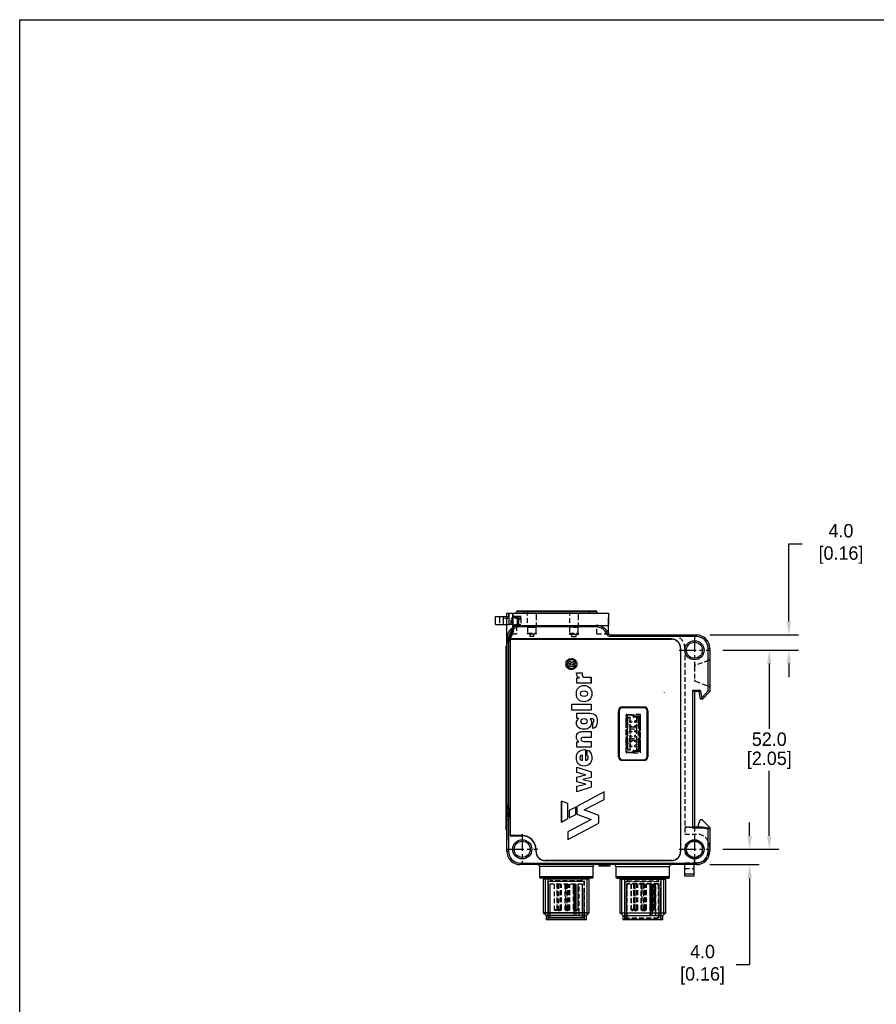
# Model space of a CAD drawing. Header units: inches. Extents: x 0 to 559, y 0 to 432.
# Tile 2 of 5: x 0 to 224, y 175 to 432. Entities that reach past the tile are written whole.
import ezdxf
from ezdxf.lldxf.tags import DXFTag

# ---------------------------------------------------------------- set-up
doc = ezdxf.new("R2010")
doc.units = ezdxf.units.IN
doc.header["$LTSCALE"] = 10
doc.header["$MEASUREMENT"] = 0
doc.linetypes.add('CENTER', pattern=[0.4, 0.25, -0.05, 0.05, -0.05])
doc.linetypes.add('HIDDEN2', pattern=[0.1875, 0.125, -0.0625])
doc.layers.add('CENTER', color=40, linetype='CENTER')
doc.layers.add('DIMENSIONS', color=140, linetype='Continuous')
tags = doc.linetypes.add('DOT2', pattern=[0.125, 0, -0.125]).pattern_tags.tags
tags[6:7] = [DXFTag(74, 4), DXFTag(75, 0), DXFTag(340, '0'), DXFTag(46, 0.0), DXFTag(50, 0.0), DXFTag(44, 0.0), DXFTag(45, 0.0)]
tags[4:5] = [DXFTag(74, 4), DXFTag(75, 0), DXFTag(340, '0'), DXFTag(46, 0.0), DXFTag(50, 0.0), DXFTag(44, 0.0), DXFTag(45, 0.0)]
doc.dimstyles.get("Standard").update_dxf_attribs({"dimtxt": 3.5, "dimasz": 3.5, "dimexe": 2.5, "dimexo": 3.5, "dimgap": 1, "dimtad": 0, "dimtih": 1, "dimtoh": 1, "dimdec": 1, "dimzin": 0, "dimdsep": 46, "dimtxsty": 'Standard', "dimcen": 0, "dimadec": 0, "dimazin": 0, "dimtfac": 1, "dimtdec": 1, "dimtofl": 0, "dimtmove": 0, "dimatfit": 3, "dimfxl": 1, "dimtolj": 1, "dimtzin": 0, "dimarcsym": 0})

# ---------------------------------------------------------------- blocks, each defined once
blk = doc.blocks.new('*D38')
at = {"layer": 'DEFPOINTS', "color": 0, "transparency": 16777216}
for p in [(180.1, 267.08), (180.1, 215.08), (195.71, 215.08)]:
    blk.add_point(p, dxfattribs=at)
at = {"layer": 'DIMENSIONS', "color": 0, "lineweight": -2, "transparency": 16777216}
for p, q in [((183.6, 267.08), (198.21, 267.08)), ((195.71, 263.58), (195.71, 246.58)), ((195.71, 218.58), (195.71, 235.58)), ((183.6, 215.08), (198.21, 215.08))]:
    blk.add_line(p, q, dxfattribs=at)
at = {"layer": 'DIMENSIONS', "color": 0, "transparency": 16777216}
for points in [[(195.12, 263.58), (196.29, 263.58), (195.71, 267.08)], [(195.12, 218.58), (196.29, 218.58), (195.71, 215.08)]]:
    blk.add_solid(points, dxfattribs=at)
at = {"layer": 'DIMENSIONS', "color": 0, "transparency": 16777216, "char_height": 3.5, "attachment_point": 5}
for s, insert in [('\\A1;52.0', (195.71, 243.83)), ('\\A1;[2.05]', (195.71, 238.33))]:
    blk.add_mtext(s, dxfattribs=dict(at, insert=insert))
blk = doc.blocks.new('*D39')
at = {"layer": 'DEFPOINTS', "color": 0, "transparency": 16777216}
for p in [(180.1, 215.08), (176.65, 211.08), (190.58, 211.08)]:
    blk.add_point(p, dxfattribs=at)
at = {"layer": 'DIMENSIONS', "color": 0, "lineweight": -2, "transparency": 16777216}
for p, q in [((190.58, 218.58), (190.58, 222.08)), ((183.6, 215.08), (193.08, 215.08)), ((180.15, 211.08), (193.08, 211.08)), ((190.58, 207.58), (190.58, 184.93)), ((190.58, 184.93), (187.08, 184.93))]:
    blk.add_line(p, q, dxfattribs=at)
at = {"layer": 'DIMENSIONS', "color": 0, "transparency": 16777216}
for points in [[(190, 218.58), (191.17, 218.58), (190.58, 215.08)], [(190, 207.58), (191.17, 207.58), (190.58, 211.08)]]:
    blk.add_solid(points, dxfattribs=at)
at = {"layer": 'DIMENSIONS', "color": 0, "transparency": 16777216, "insert": (177.62, 184.93), "char_height": 3.5, "attachment_point": 5}
blk.add_mtext('\\A1; 4.0\\P [0.16]', dxfattribs=at)
blk = doc.blocks.new('*D40')
at = {"layer": 'DEFPOINTS', "color": 0, "transparency": 16777216}
for p in [(176.65, 271.08), (200.83, 271.08), (180.1, 267.08)]:
    blk.add_point(p, dxfattribs=at)
at = {"layer": 'DIMENSIONS', "color": 0, "lineweight": -2, "transparency": 16777216}
for p, q in [((200.83, 274.58), (200.83, 294.86)), ((200.83, 294.86), (204.33, 294.86)), ((180.15, 271.08), (203.33, 271.08)), ((183.6, 267.08), (203.33, 267.08)), ((200.83, 263.58), (200.83, 260.08))]:
    blk.add_line(p, q, dxfattribs=at)
at = {"layer": 'DIMENSIONS', "color": 0, "transparency": 16777216}
for points in [[(200.25, 274.58), (201.42, 274.58), (200.83, 271.08)], [(200.25, 263.58), (201.42, 263.58), (200.83, 267.08)]]:
    blk.add_solid(points, dxfattribs=at)
at = {"layer": 'DIMENSIONS', "color": 0, "transparency": 16777216, "insert": (213.79, 294.86), "char_height": 3.5, "attachment_point": 5}
blk.add_mtext('\\A1; 4.0\\P [0.16]', dxfattribs=at)

msp = doc.modelspace()

# ---------------------------------------------------------------- linework, layer by layer
at = {"color": 7, "linetype": 'Continuous'}
for p, q in [((124.15, 274.33), (124.15, 275.88)), ((124.15, 275.88), (127.75, 275.88)), ((125.25, 275.88), (125.25, 275.38)), ((126.15, 275.88), (126.15, 273.78)), ((127.15, 276.78), (127.66, 276.78)), ((127.15, 273.78), (127.15, 276.78)), ((127.66, 276.78), (128.65, 276.78)), ((127.66, 275.98), (127.75, 275.98)), ((127.75, 273.78), (127.75, 276.68)), ((128.65, 272.95), (128.65, 276.78)), ((128.65, 276.78), (128.66, 276.78)), ((128.66, 276.68), (128.65, 276.68)), ((128.66, 276.78), (128.66, 273.58)), ((128.66, 276.78), (153.66, 276.78)), ((131.66, 277.08), (129.66, 277.08)), ((129.96, 277.38), (131.66, 277.38)), ((131.66, 277.38), (131.66, 277.08)), ((131.66, 277.38), (148.66, 277.38)), ((131.66, 276.78), (131.66, 277.08)), ((148.66, 277.08), (131.66, 277.08)), ((148.66, 277.08), (148.66, 277.38)), ((148.66, 277.38), (150.36, 277.38)), ((148.66, 276.78), (148.66, 277.08)), ((150.66, 277.08), (148.66, 277.08)), ((153.66, 276.78), (153.66, 273.58)), ((124.15, 273.78), (127.15, 273.78)), ((127.15, 270.08), (127.15, 273.78)), ((127.15, 273.78), (127.2, 273.78)), ((128.65, 273.78), (128.66, 273.78)), ((128.66, 273.58), (130.65, 273.58)), ((129.15, 273.78), (130.65, 273.78)), ((129.65, 273.58), (129.65, 273.43)), ((129.85, 275.18), (129.85, 273.78)), ((130.65, 273.58), (130.65, 273.18)), ((130.65, 273.58), (150.44, 273.58)), ((150.44, 273.18), (130.65, 273.18)), ((150.44, 273.58), (150.44, 273.18)), ((150.44, 273.58), (153.66, 273.58)), ((150.65, 273.57), (150.65, 273.58)), ((153.65, 271.58), (153.65, 273.58)), ((127.15, 270.08), (127.55, 270.08)), ((127.15, 214.58), (127.15, 270.08)), ((127.55, 270.08), (127.55, 214.58)), ((153.69, 271.39), (153.32, 271.24)), ((154.15, 271.08), (154.15, 270.68)), ((154.15, 271.08), (176.65, 271.08)), ((176.65, 270.68), (154.15, 270.68)), ((176.65, 271.08), (176.65, 270.68)), ((126.83, 268.18), (126.83, 266.68)), ((126.83, 268.18), (127.15, 268.18)), ((127.15, 268.61), (127.15, 217.41)), ((128, 270.03), (128, 218.63)), ((170.15, 270.03), (128, 270.03)), ((128.05, 218.68), (128.05, 269.98)), ((128.05, 269.98), (170.15, 269.98)), ((172.55, 267.58), (172.55, 214.58)), ((172.6, 214.58), (172.6, 267.58)), ((180.15, 267.58), (179.75, 267.58)), ((179.75, 256.44), (179.75, 267.58)), ((180.15, 267.58), (180.15, 256.28)), ((126.83, 266.68), (126.83, 221.68)), ((126.83, 266.68), (127.15, 266.68)), ((143.19, 262.86), (143.19, 263.5)), ((144.74, 262.86), (143.19, 262.86)), ((143.49, 263.42), (143.49, 263.35)), ((143.49, 263.35), (143.86, 263.35)), ((143.86, 263.35), (143.86, 263.45)), ((144.06, 263.86), (144.74, 264.2)), ((144.74, 263.67), (144.14, 263.4)), ((144.14, 263.4), (144.14, 263.35)), ((144.14, 263.35), (144.74, 263.35)), ((144.74, 264.2), (144.74, 263.67)), ((144.74, 263.35), (144.74, 262.86)), ((145.33, 261.06), (145.33, 261.2)), ((145.33, 261.2), (146.82, 261.2)), ((145.43, 258.5), (145.43, 259.89)), ((145.43, 259.89), (146.11, 259.89)), ((145.43, 258.5), (145.43, 259.89)), ((147.65, 260.01), (149.2, 260.01)), ((149.2, 260.01), (149.2, 258.5)), ((149.2, 258.5), (149.2, 260.01)), ((149.2, 258.5), (145.43, 258.5)), ((175.75, 256.68), (176.15, 256.28)), ((175.75, 220.58), (175.75, 256.68)), ((175.75, 256.68), (177.69, 256.68)), ((177.35, 256.28), (176.15, 256.28)), ((176.15, 256.28), (176.15, 220.98)), ((177.69, 256.68), (177.35, 256.28)), ((177.7, 254.28), (177.35, 256.28)), ((177.69, 256.68), (178.04, 254.68)), ((178.04, 254.68), (177.7, 254.28)), ((178.04, 254.68), (178.05, 254.68)), ((178.05, 254.68), (179.75, 256.44)), ((178.05, 254.68), (178.22, 254.28)), ((180.15, 256.28), (178.22, 254.28)), ((180.15, 256.28), (179.75, 256.44)), ((144.09, 251.45), (144.09, 252.97)), ((144.09, 252.97), (149.2, 252.97)), ((149.2, 252.97), (149.2, 251.45)), ((157.3, 252.28), (157.3, 252.08)), ((157.3, 252.28), (163, 252.28)), ((163, 252.08), (157.3, 252.08)), ((163, 252.28), (163, 252.08)), ((178.22, 254.28), (177.7, 254.28)), ((149.2, 251.45), (144.09, 251.45)), ((145.43, 249.28), (145.43, 250.61)), ((145.43, 250.61), (148.91, 250.61)), ((156.3, 251.28), (156.5, 251.28)), ((156.3, 239.28), (156.3, 251.28)), ((156.5, 251.28), (156.5, 239.28)), ((163.8, 239.28), (163.8, 251.28)), ((164, 251.28), (163.8, 251.28)), ((164, 251.28), (164, 239.28)), ((145.92, 249.28), (145.43, 249.28)), ((149.07, 249.17), (148.86, 249.17)), ((149.6, 246.68), (149.6, 248.17)), ((147.24, 245.83), (149.2, 245.83)), ((149.2, 245.83), (149.2, 244.33)), ((145.43, 241.76), (145.43, 243.12)), ((145.43, 243.12), (145.98, 243.12)), ((149.2, 244.33), (147.25, 244.33)), ((147.25, 243.26), (149.2, 243.26)), ((149.2, 243.26), (149.2, 241.76)), ((149.2, 241.76), (145.43, 241.76)), ((146.89, 238.33), (146.89, 239.66)), ((147.55, 241.14), (147.64, 241.14)), ((147.64, 241.14), (147.64, 238.33)), ((148.08, 239.58), (148.08, 241.02)), ((156.5, 239.28), (156.3, 239.28)), ((163.8, 239.28), (164, 239.28)), ((157.3, 238.48), (163, 238.48)), ((157.3, 238.48), (157.3, 238.28)), ((163, 238.28), (157.3, 238.28)), ((163, 238.48), (163, 238.28)), ((145.43, 235.12), (145.43, 236.54)), ((145.43, 236.54), (149.2, 235.35)), ((147.73, 234.55), (145.43, 235.12)), ((145.43, 233.97), (147.73, 234.55)), ((149.2, 235.35), (149.2, 233.88)), ((145.43, 232.7), (145.43, 233.97)), ((147.73, 232.12), (145.43, 232.7)), ((145.43, 231.56), (147.73, 232.12)), ((145.43, 230.08), (145.43, 231.56)), ((149.2, 233.88), (147.01, 233.34)), ((147.01, 233.34), (149.2, 232.79)), ((149.2, 232.79), (149.2, 231.32)), ((149.2, 231.32), (145.43, 230.08)), ((152.55, 230.08), (145.43, 226.29)), ((152.55, 228.14), (152.55, 230.08)), ((127.2, 226.73), (127.12, 226.43)), ((143.1, 227.02), (141.38, 227.67)), ((141.38, 227.67), (141.38, 222.2)), ((141.38, 222.2), (141.38, 227.67)), ((143.1, 223.11), (143.1, 227.02)), ((143.1, 223.11), (143.1, 227.02)), ((147.37, 225.38), (152.55, 228.14)), ((127.65, 226.03), (127.65, 223.42)), ((145.12, 226.12), (143.4, 225.21)), ((143.4, 225.21), (143.4, 223.27)), ((143.4, 223.27), (145.12, 224.18)), ((145.12, 224.18), (145.12, 226.12)), ((145.43, 226.29), (145.43, 224.29)), ((145.43, 224.29), (149.2, 222.85)), ((145.43, 224.29), (149.2, 222.85)), ((151.14, 223.94), (147.37, 225.38)), ((151.14, 221.95), (151.14, 223.94)), ((151.14, 221.95), (151.14, 223.94)), ((126.83, 221.68), (126.83, 220.18)), ((126.83, 221.68), (127.15, 221.68)), ((127.12, 223.02), (127.2, 222.73)), ((141.38, 222.2), (143.1, 223.11)), ((141.38, 222.2), (143.1, 223.11)), ((149.2, 222.85), (143.1, 219.61)), ((143.1, 217.67), (151.14, 221.95)), ((177.02, 220.98), (177.68, 222.78)), ((178.15, 222.78), (177.68, 222.78)), ((180.15, 220.78), (178.15, 222.78)), ((126.83, 220.18), (127.15, 220.18)), ((128, 218.63), (131.15, 218.63)), ((131.15, 218.68), (128.05, 218.68)), ((143.1, 219.61), (143.1, 217.67)), ((175.75, 220.58), (176.15, 220.98)), ((178.12, 220.58), (175.75, 220.58)), ((176.15, 220.98), (178.15, 220.98)), ((178.12, 220.58), (178.15, 220.98)), ((179.75, 220.32), (178.12, 220.58)), ((178.15, 220.98), (180.15, 220.66)), ((179.75, 220.32), (180.15, 220.66)), ((179.75, 214.58), (179.75, 220.32)), ((180.15, 220.66), (180.15, 220.78)), ((180.15, 220.66), (180.15, 214.58)), ((127.15, 214.58), (127.55, 214.58)), ((134.7, 215.08), (134.7, 214.58)), ((134.75, 214.58), (134.75, 215.08)), ((179.75, 214.58), (180.15, 214.58)), ((130.65, 211.08), (130.65, 211.48)), ((130.65, 211.48), (176.65, 211.48)), ((176.65, 211.08), (130.65, 211.08)), ((170.15, 212.18), (137.15, 212.18)), ((137.15, 212.13), (170.15, 212.13)), ((151.15, 211.08), (151.15, 210.78)), ((153.48, 210.78), (153.48, 211.08)), ((154.15, 210.78), (154.15, 211.08)), ((173.65, 208.58), (173.65, 211.08)), ((176.05, 208.58), (176.05, 211.08)), ((176.65, 211.48), (176.65, 211.08)), ((149.65, 210.58), (135.65, 210.58)), ((135.65, 210.58), (135.65, 207.88)), ((149.65, 207.88), (149.65, 210.58)), ((151.15, 210.78), (153.48, 210.78)), ((153.48, 210.78), (154.15, 210.78)), ((155.65, 210.58), (169.65, 210.58)), ((155.65, 210.58), (155.65, 207.88)), ((169.65, 207.88), (169.65, 210.58)), ((173.65, 208.08), (173.65, 208.58)), ((176.05, 208.58), (173.65, 208.58)), ((176.05, 208.08), (176.05, 208.58)), ((149.65, 207.88), (135.65, 207.88)), ((149.35, 207.58), (135.95, 207.58)), ((136.95, 207.58), (136.65, 207.28)), ((148.45, 207.28), (136.65, 207.28)), ((136.65, 207.28), (136.65, 198.53)), ((137.19, 197.99), (137.19, 207.28)), ((137.88, 207.68), (137.88, 198.18)), ((148.11, 197.99), (148.11, 207.28)), ((148.65, 207.28), (148.35, 207.58)), ((148.65, 198.53), (148.65, 207.28)), ((169.65, 207.88), (155.65, 207.88)), ((155.95, 207.58), (169.35, 207.58)), ((169.35, 207.58), (155.95, 207.58)), ((156.77, 207.39), (156.65, 207.28)), ((156.65, 207.28), (168.65, 207.28)), ((156.65, 207.28), (156.65, 198.53)), ((168.65, 207.28), (156.65, 207.28)), ((157.05, 207.68), (156.77, 207.39)), ((156.98, 207.68), (156.88, 207.58)), ((168.33, 207.68), (156.98, 207.68)), ((157.19, 197.99), (157.19, 207.28)), ((157.88, 207.68), (157.88, 196.78)), ((157.95, 206.68), (157.95, 200.08)), ((158.4, 205.98), (158.4, 197.18)), ((162.44, 205.98), (162.44, 204.63)), ((164.45, 205.98), (164.45, 204.63)), ((164.6, 205.98), (164.6, 197.78)), ((164.94, 205.98), (164.94, 199.38)), ((165.25, 199.38), (165.25, 205.98)), ((165.74, 199.38), (165.74, 205.98)), ((166.9, 197.18), (166.9, 205.98)), ((167.43, 196.78), (167.43, 207.68)), ((168.11, 197.99), (168.11, 207.28)), ((168.43, 207.58), (168.33, 207.68)), ((168.65, 207.28), (168.35, 207.58)), ((168.65, 198.53), (168.65, 207.28)), ((176.05, 208.08), (173.65, 208.08)), ((167.35, 197.18), (167.35, 203.78)), ((147.95, 198.53), (136.65, 198.53)), ((136.65, 198.53), (137.4, 197.78)), ((136.65, 198.53), (148.65, 198.53)), ((147.43, 196.78), (147.43, 198.13)), ((147.9, 197.78), (148.65, 198.53)), ((148.65, 198.53), (147.95, 198.53)), ((156.65, 198.53), (157.4, 197.78)), ((156.65, 198.53), (168.65, 198.53)), ((156.85, 198.53), (168.65, 198.53)), ((160.31, 199.38), (160.61, 199.08)), ((160.81, 199.08), (161.11, 199.38)), ((162.25, 199.38), (162.55, 199.08)), ((163.24, 199.38), (162.44, 199.38)), ((162.44, 199.38), (162.74, 199.08)), ((162.75, 199.08), (163.05, 199.38)), ((162.94, 199.08), (163.24, 199.38)), ((164.95, 199.08), (165.25, 199.38)), ((165.24, 199.08), (165.44, 199.08)), ((165.44, 199.08), (165.74, 199.38)), ((166.05, 197.78), (166.05, 198.48)), ((167.9, 197.78), (168.65, 198.53)), ((147.9, 197.78), (137.4, 197.78)), ((137.4, 197.78), (137.4, 196.78)), ((137.4, 197.78), (147.9, 197.78)), ((147.9, 196.78), (137.4, 196.78)), ((137.4, 196.78), (147.9, 196.78)), ((147.9, 196.78), (147.9, 197.78)), ((157.4, 197.78), (167.9, 197.78)), ((157.4, 197.78), (157.4, 196.78)), ((157.4, 196.78), (167.9, 196.78)), ((167.9, 196.78), (157.4, 196.78)), ((157.73, 197.78), (167.69, 197.78)), ((167.9, 196.78), (167.9, 197.78))]:
    msp.add_line(p, q, dxfattribs=at)
at = {"color": 7, "linetype": 'HIDDEN2'}
for p, q in [((125.25, 275.38), (125.25, 273.78)), ((127.75, 275.38), (126.15, 275.38)), ((127.66, 275.98), (127.66, 276.78)), ((128.65, 276.68), (127.75, 276.68)), ((128.25, 273.78), (128.25, 275.38)), ((128.49, 275.38), (128.25, 275.38)), ((128.49, 275.38), (128.49, 273.78)), ((130.75, 275.38), (128.49, 275.38)), ((130.06, 275.88), (128.9, 275.88)), ((128.9, 275.88), (129.2, 275.58)), ((130.08, 275.58), (129.2, 275.58)), ((129.2, 275.58), (129.2, 275.38)), ((130.75, 275.88), (130.06, 275.88)), ((130.08, 275.58), (130.75, 275.58)), ((130.65, 275.38), (130.65, 275.18)), ((130.75, 275.58), (130.75, 275.88)), ((130.75, 275.38), (130.75, 275.58)), ((130.75, 275.38), (130.75, 273.78)), ((132.46, 277.38), (132.46, 273.08)), ((134.85, 273.08), (134.85, 275.38)), ((134.86, 275.38), (134.86, 277.38)), ((143.46, 277.38), (143.46, 273.08)), ((145.85, 273.08), (145.85, 275.38)), ((145.86, 275.38), (145.86, 277.38)), ((153.65, 274.28), (153.65, 275.98)), ((153.65, 275.98), (153.66, 275.98)), ((124.15, 273.78), (124.15, 274.33)), ((127.15, 269.49), (129.15, 273.78)), ((127.2, 273.78), (127.75, 273.78)), ((128.49, 273.78), (127.75, 273.78)), ((128.65, 271.39), (128.65, 272.95)), ((128.89, 273.21), (128.89, 273.2)), ((128.89, 272.02), (128.89, 273.2)), ((128.89, 273.2), (128.89, 273.2)), ((129.65, 273.43), (129.65, 271.39)), ((129.65, 273.38), (150.65, 273.38)), ((130.16, 275.18), (129.85, 275.18)), ((130.75, 275.18), (130.16, 275.18)), ((130.16, 275.18), (130.16, 273.78)), ((130.65, 273.78), (130.75, 273.78)), ((132.46, 273.08), (133.66, 273.08)), ((132.5, 273.08), (132.5, 271.58)), ((133.66, 273.08), (134.85, 273.08)), ((134.8, 271.58), (134.8, 273.08)), ((144.66, 273.08), (143.46, 273.08)), ((143.5, 273.08), (143.5, 271.58)), ((144.66, 273.08), (145.85, 273.08)), ((145.8, 271.58), (145.8, 273.08)), ((150.65, 271.39), (150.65, 273.57)), ((153.65, 274.28), (153.66, 274.28)), ((153.65, 273.58), (153.65, 274.28)), ((127.67, 270.59), (127.67, 269.5)), ((127.75, 270.77), (127.75, 269.65)), ((127.82, 270.92), (127.82, 269.77)), ((127.88, 271.05), (127.88, 269.87)), ((128.22, 270.59), (127.89, 269.9)), ((128.02, 271.35), (128.02, 270.17)), ((128.05, 270.22), (128.05, 271.4)), ((128.13, 271.59), (128.13, 270.41)), ((128.89, 272.03), (128.22, 270.59)), ((128.22, 271.77), (128.22, 270.59)), ((128.34, 272.04), (128.34, 270.86)), ((128.34, 272.04), (128.34, 270.86)), ((128.34, 272.03), (128.34, 270.85)), ((128.36, 272.07), (128.36, 270.89)), ((128.39, 272.14), (128.39, 270.96)), ((128.41, 272.19), (128.41, 271.01)), ((128.49, 272.36), (128.49, 271.18)), ((128.49, 272.35), (128.49, 271.16)), ((128.57, 271.35), (128.57, 272.54)), ((128.6, 271.42), (128.6, 272.6)), ((128.65, 271.39), (129.65, 271.39)), ((128.89, 272.02), (128.89, 272.02)), ((132.46, 271.58), (134.86, 271.58)), ((132.46, 271.58), (132.46, 271.48)), ((132.46, 271.48), (134.86, 271.48)), ((132.75, 271.48), (132.75, 271.28)), ((134.55, 271.28), (132.75, 271.28)), ((133.15, 271.28), (133.15, 270.68)), ((134.15, 270.68), (133.15, 270.68)), ((134.15, 270.68), (134.15, 271.28)), ((134.55, 271.28), (134.55, 271.48)), ((134.86, 271.48), (134.86, 271.58)), ((143.46, 271.58), (145.86, 271.58)), ((143.46, 271.58), (143.46, 271.48)), ((143.46, 271.48), (145.86, 271.48)), ((143.46, 271.28), (145.86, 271.28)), ((143.46, 271.28), (143.46, 271.18)), ((145.86, 271.18), (143.46, 271.18)), ((143.75, 271.48), (143.75, 271.28)), ((144.05, 271.18), (144.05, 270.68)), ((144.05, 270.68), (145.25, 270.68)), ((145.25, 270.68), (145.25, 271.18)), ((145.55, 271.28), (145.55, 271.48)), ((145.86, 271.48), (145.86, 271.58)), ((145.86, 271.18), (145.86, 271.28)), ((150.65, 271.39), (153.65, 271.39)), ((153.65, 271.39), (153.65, 271.48)), ((127.39, 270), (127.39, 268.81)), ((127.65, 269.38), (127.39, 268.81)), ((127.39, 268.81), (127.39, 268.81)), ((127.65, 269.48), (127.89, 269.9)), ((127.65, 269.38), (127.65, 269.48)), ((173.65, 267.58), (173.65, 219.08)), ((176.15, 262.8), (176.15, 259.36)), ((179.89, 264.44), (176.42, 263.17)), ((176.42, 258.98), (179.89, 257.72)), ((158.3, 248.04), (158.3, 250.08)), ((158.35, 250.28), (158.35, 250.21)), ((158.5, 250.28), (158.35, 250.28)), ((158.35, 250.21), (158.35, 240.34)), ((158.5, 250.28), (160.2, 250.28)), ((158.53, 249.98), (158.53, 248.04)), ((160, 250.13), (158.68, 250.13)), ((159.25, 249.68), (159.25, 247.03)), ((160.15, 249.78), (160.15, 249.98)), ((162.05, 250.28), (160.2, 250.28)), ((161.63, 249.63), (160.3, 249.63)), ((161.8, 249.88), (160.6, 249.88)), ((161.05, 249.68), (161.05, 247.03)), ((162, 249.68), (162, 248.04)), ((162.05, 240.28), (162.05, 250.28)), ((158.3, 247.52), (158.3, 248.04)), ((158.3, 243.04), (158.3, 247.52)), ((158.53, 247.51), (158.53, 248.04)), ((158.53, 247.51), (158.53, 243.04)), ((158.61, 248.14), (158.61, 249.28)), ((158.61, 248.14), (158.61, 248.14)), ((158.61, 243.14), (158.61, 247.41)), ((158.61, 247.41), (158.61, 247.41)), ((158.73, 247.9), (158.73, 249.28)), ((158.73, 242.9), (158.73, 247.66)), ((158.81, 249.48), (159.25, 249.48)), ((161.05, 247.03), (159.25, 247.03)), ((159.25, 247.03), (159.25, 246.53)), ((161.05, 249.48), (161.5, 249.48)), ((161.05, 246.53), (161.05, 247.03)), ((161.57, 247.9), (161.57, 249.28)), ((161.57, 242.9), (161.57, 247.66)), ((161.7, 249.28), (161.7, 248.14)), ((161.7, 248.14), (161.7, 248.14)), ((161.7, 247.41), (161.7, 247.41)), ((161.7, 247.41), (161.7, 243.14)), ((161.78, 248.04), (161.78, 249.48)), ((161.78, 248.04), (161.78, 247.51)), ((161.78, 243.04), (161.78, 247.51)), ((162, 248.04), (162, 247.52)), ((162, 247.52), (162, 243.04)), ((159.25, 246.53), (161.05, 246.53)), ((159.25, 246.53), (159.25, 244.03)), ((161.05, 246.53), (161.05, 244.03)), ((158.3, 242.52), (158.3, 243.04)), ((158.3, 240.48), (158.3, 242.52)), ((158.53, 242.51), (158.53, 243.04)), ((158.53, 242.51), (158.53, 240.58)), ((158.61, 243.14), (158.61, 243.14)), ((158.61, 241.28), (158.61, 242.41)), ((158.61, 242.41), (158.61, 242.41)), ((158.73, 241.28), (158.73, 242.66)), ((159.25, 244.03), (161.05, 244.03)), ((159.25, 243.53), (159.25, 244.03)), ((159.25, 243.53), (159.25, 240.88)), ((161.05, 243.53), (159.25, 243.53)), ((161.05, 244.03), (161.05, 243.53)), ((161.05, 243.53), (161.05, 240.88)), ((161.57, 241.28), (161.57, 242.66)), ((161.7, 243.14), (161.7, 243.14)), ((161.7, 242.41), (161.7, 242.41)), ((161.7, 242.41), (161.7, 241.28)), ((161.78, 243.04), (161.78, 242.51)), ((161.78, 241.08), (161.78, 242.51)), ((162, 243.04), (162, 242.52)), ((162, 242.52), (162, 240.88)), ((158.35, 240.34), (158.35, 240.28)), ((158.35, 240.28), (158.5, 240.28)), ((160.2, 240.28), (158.5, 240.28)), ((158.68, 240.43), (160, 240.43)), ((159.25, 241.08), (158.81, 241.08)), ((160.15, 240.58), (160.15, 240.78)), ((160.2, 240.28), (162.05, 240.28)), ((160.3, 240.93), (161.63, 240.93)), ((160.6, 240.68), (161.8, 240.68)), ((161.5, 241.08), (161.05, 241.08)), ((127.2, 226.73), (126.83, 226.73)), ((127.12, 226.43), (126.9, 225.71)), ((127.2, 226.73), (127.2, 222.73)), ((126.9, 225.71), (126.9, 223.74)), ((127.6, 226.03), (127.6, 223.43)), ((127.65, 226.03), (127.6, 226.03)), ((127.65, 225.72), (127.6, 225.73)), ((126.83, 222.73), (127.2, 222.73)), ((126.9, 223.74), (127.12, 223.02)), ((127.6, 223.73), (127.65, 223.74)), ((127.6, 223.43), (127.65, 223.42)), ((173.65, 220.98), (176.15, 220.98)), ((176.05, 220.78), (173.65, 220.78)), ((173.65, 219.08), (176.65, 219.08)), ((176.05, 220.78), (176.95, 220.78)), ((176.15, 220.98), (176.15, 217.18)), ((176.95, 220.78), (177.02, 220.98)), ((151.72, 211.08), (151.72, 210.78)), ((151.72, 211.08), (151.72, 210.78)), ((151.94, 210.78), (151.94, 211.08)), ((151.96, 210.78), (151.96, 211.08)), ((152.1, 210.78), (152.1, 211.08)), ((152.1, 210.78), (152.1, 211.08)), ((152.16, 210.78), (152.16, 211.08)), ((152.19, 210.78), (152.19, 211.08)), ((152.24, 210.78), (152.24, 211.08)), ((152.25, 210.78), (152.25, 211.08)), ((152.49, 210.78), (152.49, 211.08)), ((152.61, 210.78), (152.61, 211.08)), ((152.84, 211.08), (152.84, 210.78)), ((152.88, 210.78), (152.88, 211.08)), ((153.17, 210.78), (153.17, 211.08)), ((153.28, 210.78), (153.28, 211.08)), ((153.6, 210.78), (153.6, 211.08)), ((173.65, 211.58), (176.05, 211.58)), ((173.65, 211.58), (173.65, 211.08)), ((176.05, 212.88), (176.05, 211.08)), ((176.65, 211.58), (176.05, 211.58)), ((176.15, 212.98), (176.15, 211.08)), ((173.65, 210.08), (176.05, 210.08)), ((137.05, 207.68), (136.95, 207.58)), ((136.98, 207.68), (148.33, 207.68)), ((146.9, 205.98), (138.4, 205.98)), ((146.65, 206.89), (138.65, 206.89)), ((138.65, 206.89), (138.65, 206.68)), ((139.51, 205.98), (139.51, 199.38)), ((140.31, 199.38), (140.31, 205.98)), ((140.31, 205.98), (140.31, 199.38)), ((140.6, 205.98), (140.6, 199.38)), ((141.11, 199.38), (141.11, 205.98)), ((141.4, 199.38), (141.4, 205.98)), ((142.25, 205.98), (142.25, 199.38)), ((142.82, 205.98), (142.82, 199.38)), ((143.05, 199.38), (143.05, 205.98)), ((143.24, 199.38), (143.24, 205.98)), ((143.62, 199.38), (143.62, 205.98)), ((145.2, 197.78), (145.2, 205.98)), ((146.05, 198.48), (146.05, 205.98)), ((146.65, 206.68), (146.65, 206.89)), ((147.35, 203.78), (147.35, 206.68)), ((147.43, 198.13), (147.43, 207.68)), ((148.35, 207.58), (148.25, 207.68)), ((148.43, 207.58), (148.33, 207.68)), ((158.15, 206.68), (167.35, 206.68)), ((166.66, 205.98), (158.4, 205.98)), ((166.8, 206.08), (158.5, 206.08)), ((158.5, 206.08), (158.5, 197.18)), ((158.65, 206.89), (166.65, 206.89)), ((158.65, 206.89), (158.65, 206.68)), ((159.51, 205.98), (159.51, 199.38)), ((159.65, 206.08), (159.65, 199.48)), ((160.31, 199.38), (160.31, 205.98)), ((160.31, 205.98), (160.31, 199.38)), ((160.6, 205.98), (160.6, 199.38)), ((160.65, 199.48), (160.65, 206.08)), ((160.9, 207.68), (160.9, 207.18)), ((164.4, 207.18), (160.9, 207.18)), ((161.11, 199.38), (161.11, 205.98)), ((161.4, 199.38), (161.4, 205.98)), ((162.15, 206.08), (162.15, 199.48)), ((162.25, 205.98), (162.25, 199.38)), ((162.82, 205.98), (162.82, 199.38)), ((163.05, 199.38), (163.05, 205.98)), ((163.15, 199.48), (163.15, 206.08)), ((163.24, 199.38), (163.24, 205.98)), ((163.62, 199.38), (163.62, 205.98)), ((164.4, 207.18), (164.4, 207.68)), ((164.53, 206.08), (164.53, 197.73)), ((164.65, 206.08), (164.65, 199.48)), ((165.13, 197.73), (165.13, 206.08)), ((165.2, 197.78), (165.2, 205.98)), ((165.65, 199.48), (165.65, 206.08)), ((165.98, 197.73), (165.98, 206.08)), ((166.05, 198.48), (166.05, 205.98)), ((166.65, 206.68), (166.65, 206.89)), ((166.8, 197.18), (166.8, 206.08)), ((167.35, 203.78), (167.35, 206.68)), ((168.35, 207.58), (168.25, 207.68)), ((142.44, 204.63), (142.44, 199.38)), ((144.45, 204.63), (144.45, 199.38)), ((162.44, 204.63), (162.44, 199.38)), ((164.45, 204.63), (164.45, 199.38)), ((137.88, 198.18), (137.88, 196.78)), ((137.95, 200.08), (137.95, 197.18)), ((139.51, 199.38), (140.31, 199.38)), ((139.51, 199.38), (139.81, 199.08)), ((140.01, 199.08), (139.81, 199.08)), ((140.01, 199.08), (140.31, 199.38)), ((141.11, 199.38), (140.31, 199.38)), ((140.6, 199.38), (140.9, 199.08)), ((140.61, 199.08), (140.81, 199.08)), ((141.1, 199.08), (140.9, 199.08)), ((141.1, 199.08), (141.4, 199.38)), ((141.11, 199.38), (141.4, 199.38)), ((142.44, 199.38), (142.25, 199.38)), ((142.74, 199.08), (142.55, 199.08)), ((142.74, 199.08), (142.94, 199.08)), ((142.82, 199.38), (143.12, 199.08)), ((143.32, 199.08), (143.12, 199.08)), ((143.24, 199.38), (143.62, 199.38)), ((143.32, 199.08), (143.62, 199.38)), ((145.25, 199.38), (144.45, 199.38)), ((144.45, 199.38), (144.75, 199.08)), ((144.75, 199.08), (144.95, 199.08)), ((144.94, 199.38), (145.24, 199.08)), ((145.25, 199.38), (145.74, 199.38)), ((157.95, 200.08), (157.95, 197.18)), ((160.31, 199.38), (159.51, 199.38)), ((159.51, 199.38), (159.81, 199.08)), ((159.65, 199.48), (160.65, 199.48)), ((159.65, 199.48), (159.95, 199.18)), ((159.81, 199.08), (160.01, 199.08)), ((160.35, 199.18), (159.95, 199.18)), ((160.01, 199.08), (160.31, 199.38)), ((161.11, 199.38), (160.31, 199.38)), ((160.35, 199.18), (160.65, 199.48)), ((160.6, 199.38), (160.9, 199.08)), ((160.61, 199.08), (160.81, 199.08)), ((160.9, 199.08), (161.1, 199.08)), ((161.1, 199.08), (161.4, 199.38)), ((161.4, 199.38), (161.11, 199.38)), ((162.15, 199.48), (163.15, 199.48)), ((162.15, 199.48), (162.25, 199.38)), ((162.44, 199.38), (162.25, 199.38)), ((162.85, 199.18), (162.45, 199.18)), ((162.55, 199.08), (162.74, 199.08)), ((162.74, 199.08), (162.94, 199.08)), ((162.82, 199.38), (163.12, 199.08)), ((163.05, 199.38), (163.15, 199.48)), ((163.12, 199.08), (163.32, 199.08)), ((163.62, 199.38), (163.24, 199.38)), ((163.32, 199.08), (163.62, 199.38)), ((165.25, 199.38), (164.45, 199.38)), ((164.45, 199.38), (164.75, 199.08)), ((164.65, 199.48), (165.65, 199.48)), ((164.65, 199.48), (164.95, 199.18)), ((164.75, 199.08), (164.95, 199.08)), ((164.94, 199.38), (165.24, 199.08)), ((165.35, 199.18), (164.95, 199.18)), ((165.74, 199.38), (165.25, 199.38)), ((165.35, 199.18), (165.65, 199.48)), ((157.95, 197.18), (167.35, 197.18)), ((165.55, 197.73), (164.53, 197.73)), ((165.98, 197.73), (165.55, 197.73))]:
    msp.add_line(p, q, dxfattribs=at)
at = {"color": 7, "linetype": 'DOT2'}
for p, q in [((136.98, 207.68), (136.88, 207.58)), ((147.35, 206.68), (137.95, 206.68)), ((137.95, 206.68), (137.95, 200.08)), ((138.4, 205.98), (138.4, 197.18)), ((142.44, 205.98), (142.44, 204.63)), ((144.45, 205.98), (144.45, 204.63)), ((144.6, 205.98), (144.6, 197.78)), ((144.94, 205.98), (144.94, 199.38)), ((145.25, 199.38), (145.25, 205.98)), ((145.74, 199.38), (145.74, 205.98)), ((146.9, 197.18), (146.9, 205.98)), ((148.65, 207.28), (148.45, 207.28)), ((157.95, 206.68), (158.15, 206.68)), ((166.9, 205.98), (166.66, 205.98)), ((147.35, 197.18), (147.35, 203.78)), ((140.31, 199.38), (140.61, 199.08)), ((140.81, 199.08), (141.11, 199.38)), ((142.25, 199.38), (142.55, 199.08)), ((143.24, 199.38), (142.44, 199.38)), ((142.44, 199.38), (142.74, 199.08)), ((142.75, 199.08), (143.05, 199.38)), ((143.05, 199.38), (142.85, 199.38)), ((142.94, 199.08), (143.24, 199.38)), ((144.95, 199.08), (145.25, 199.38)), ((145.44, 199.08), (145.24, 199.08)), ((145.44, 199.08), (145.74, 199.38)), ((146.05, 197.78), (146.05, 198.48)), ((156.65, 198.53), (156.85, 198.53)), ((147.35, 197.18), (137.95, 197.18))]:
    msp.add_line(p, q, dxfattribs=at)
at = {"color": 7, "linetype": 'Continuous'}
for centre, radius in [((176.15, 267.08), 2.5), ((176.15, 267.08), 2.1), ((131.15, 215.08), 2.5), ((131.15, 215.08), 2.1), ((176.15, 215.08), 2.5), ((176.15, 215.08), 2.1)]:
    msp.add_circle(centre, radius, dxfattribs=at)
at = {"color": 7, "linetype": 'HIDDEN2'}
for centre in [(159.52, 248.45), (159.52, 248.45), (159.52, 247.18), (159.52, 247.18), (160.79, 248.45), (160.79, 247.18), (159.52, 245.91), (159.52, 245.91), (159.52, 244.64), (159.52, 244.64), (160.79, 245.91), (160.79, 244.64), (159.52, 243.37), (159.52, 243.37), (159.52, 242.1), (159.52, 242.1), (160.79, 243.37), (160.79, 242.1)]:
    msp.add_circle(centre, 0.25, dxfattribs=at)
at = {"color": 7, "linetype": 'Continuous'}
for centre, radius, start, end in [((129.36, 277.08), 0.3, 270, 0), ((129.96, 277.08), 0.3, 90, 180), ((150.36, 277.08), 0.3, 0, 90), ((150.96, 277.08), 0.3, 180, 270), ((130.65, 270.08), 3.5, 90, 180), ((130.65, 270.08), 3.1, 90, 180), ((150.44, 270.08), 3.5, 22.0243, 90), ((150.44, 270.08), 3.1, 22.0243, 90), ((154.15, 271.58), 0.9, 202.0243, 270), ((154.15, 271.58), 0.5, 180, 202.0243), ((154.15, 271.58), 0.5, 202.0243, 270), ((176.65, 267.58), 3.5, 0, 90), ((176.65, 267.58), 3.1, 0, 90), ((170.15, 267.58), 2.45, 0, 90), ((170.15, 267.58), 2.4, 0, 90), ((165.3, 256.08), 3, 0, 1.696), ((157.3, 251.28), 1, 90, 180), ((157.3, 251.28), 0.8, 90, 180), ((163, 251.28), 1, 0, 90), ((163, 251.28), 0.8, 0, 90), ((157.3, 239.28), 1, 180, 270), ((157.3, 239.28), 0.8, 180, 270), ((163, 239.28), 0.8, 270, 0), ((163, 239.28), 1, 270, 0), ((131.15, 215.08), 3.6, 0, 90), ((131.15, 215.08), 3.55, 0, 90), ((130.65, 214.58), 3.5, 180, 270), ((130.65, 214.58), 3.1, 180, 270), ((137.15, 214.58), 2.45, 180, 270), ((137.15, 214.58), 2.4, 180, 270), ((170.15, 214.58), 2.4, 270, 0), ((170.15, 214.58), 2.45, 270, 0), ((176.65, 214.58), 3.5, 270, 0), ((176.65, 214.58), 3.1, 270, 0), ((135.15, 210.58), 0.5, 0, 90), ((150.15, 210.58), 0.5, 90, 180), ((155.15, 210.58), 0.5, 0, 90), ((170.15, 210.58), 0.5, 90, 180), ((135.95, 207.88), 0.3, 180, 270), ((149.35, 207.88), 0.3, 270, 0), ((155.95, 207.88), 0.3, 180, 270), ((158.9, 207.33), 0.5, 135.573, 240), ((166.4, 207.33), 0.5, 300, 44.427), ((169.35, 207.88), 0.3, 270, 0)]:
    msp.add_arc(centre, radius, start, end, dxfattribs=at)
at = {"color": 7, "linetype": 'HIDDEN2'}
for centre, radius, start, end in [((170.15, 267.58), 3.5, 62.3396, 90), ((170.15, 267.58), 3.5, 0, 62.3396), ((176.55, 262.8), 0.4, 110, 180), ((179.75, 264.81), 0.4, 290, 0), ((176.55, 259.36), 0.4, 180, 250), ((179.75, 257.34), 0.4, 0, 70), ((158.5, 250.08), 0.2, 90, 180), ((158.68, 249.98), 0.15, 90, 180), ((160, 249.98), 0.15, 0, 90), ((160.3, 249.78), 0.15, 180, 270), ((160.2, 250.08), 0.2, 0, 90), ((160.6, 250.08), 0.2, 180, 270), ((161.63, 249.48), 0.15, 0, 90), ((161.8, 249.68), 0.2, 0, 90), ((157.35, 245.19), 3.2, 66.917, 70.7551), ((157.35, 250.36), 3.2, 289.2449, 293.083), ((158.95, 247.78), 0.5, 133.5926, 226.4074), ((158.95, 247.78), 0.5, 116.8229, 133.5926), ((158.95, 247.78), 0.5, 226.4074, 243.1771), ((158.95, 247.78), 0.25, 151.197, 208.803), ((124.64, 247.38), 34.09, 0.8775, 1.4251), ((124.63, 248.18), 34.11, 358.5751, 359.1224), ((195.68, 247.38), 34.11, 178.5751, 179.1224), ((161.35, 247.78), 0.25, 331.197, 28.803), ((195.66, 248.18), 34.09, 180.8775, 181.4251), ((161.35, 247.78), 0.5, 46.4074, 63.1771), ((161.35, 247.78), 0.5, 296.8229, 313.5926), ((162.95, 245.19), 3.2, 109.2449, 113.083), ((161.35, 247.78), 0.5, 313.5926, 46.4074), ((162.95, 250.36), 3.2, 246.917, 250.7551), ((157.35, 240.19), 3.2, 66.917, 70.7551), ((157.35, 245.36), 3.2, 289.2449, 293.083), ((158.95, 242.78), 0.5, 133.5926, 226.4074), ((158.95, 242.78), 0.5, 116.8229, 133.5926), ((158.95, 242.78), 0.5, 226.4074, 243.1771), ((158.95, 242.78), 0.25, 151.197, 208.803), ((124.64, 242.38), 34.09, 0.8775, 1.4251), ((124.63, 243.18), 34.11, 358.5751, 359.1224), ((195.68, 242.38), 34.11, 178.5751, 179.1224), ((161.35, 242.78), 0.25, 331.197, 28.803), ((195.66, 243.18), 34.09, 180.8775, 181.4251), ((161.35, 242.78), 0.5, 46.4074, 63.1771), ((161.35, 242.78), 0.5, 296.8229, 313.5926), ((162.95, 240.19), 3.2, 109.2449, 113.083), ((161.35, 242.78), 0.5, 313.5926, 46.4074), ((162.95, 245.36), 3.2, 246.917, 250.7551), ((158.5, 240.48), 0.2, 180, 270), ((158.68, 240.58), 0.15, 180, 270), ((160, 240.58), 0.15, 270, 0), ((160.3, 240.78), 0.15, 90, 180), ((160.2, 240.48), 0.2, 270, 0), ((160.6, 240.48), 0.2, 90, 180), ((161.63, 241.08), 0.15, 270, 0), ((161.8, 240.88), 0.2, 270, 0), ((176.65, 215.58), 3.5, 27.6604, 90), ((176.15, 215.08), 2.2, 92.6053, 267.3947), ((176.15, 215.08), 2.2, 267.3947, 92.6053), ((176.65, 215.58), 3.5, 0, 27.6604), ((176.65, 215.08), 3.5, 270, 0)]:
    msp.add_arc(centre, radius, start, end, dxfattribs=at)
at = {"color": 7, "linetype": 'DOT2'}
for centre, start, end in [((138.9, 207.33), 135.573, 240), ((146.4, 207.33), 300, 44.427)]:
    msp.add_arc(centre, 0.5, start, end, dxfattribs=at)
at = {"color": 7, "linetype": 'HIDDEN2'}
for centre, major_axis, ratio, start_param, end_param in [((158.81, 249.28), (-0.2, 0), 0.998973, 4.712389, 6.283185), ((158.93, 249.28), (0.2, 0), 0.999657, 1.570796, 3.141593), ((161.37, 249.28), (0.2, 0), 0.999657, 0, 1.570796), ((161.5, 249.28), (0.2, 0), 0.998973, 0, 1.570796), ((158.81, 241.28), (-0.2, 0), 0.998973, 0, 1.570796), ((158.93, 241.28), (0.2, 0), 0.999657, 3.141593, 4.712389), ((161.37, 241.28), (0.2, 0), 0.999657, 4.712389, 6.283185), ((161.5, 241.28), (-0.2, 0), 0.998973, 1.570796, 3.141593)]:
    msp.add_ellipse(centre, major_axis=major_axis, ratio=ratio, start_param=start_param, end_param=end_param, dxfattribs=at)
at = {"color": 7, "linetype": 'Continuous'}
for points in [[(142.56, 263.48), (142.56, 263.67), (142.6, 263.86), (142.67, 264.03)], [(142.67, 262.93), (142.6, 263.1), (142.56, 263.28), (142.56, 263.48)], [(142.67, 264.03), (142.74, 264.21), (142.85, 264.36), (142.98, 264.5)], [(142.97, 262.48), (142.84, 262.61), (142.74, 262.76), (142.67, 262.93)], [(142.94, 263.04), (143, 262.91), (143.08, 262.79), (143.19, 262.68)], [(143.45, 262.16), (143.27, 262.23), (143.11, 262.34), (142.97, 262.48)], [(142.98, 264.5), (143.11, 264.63), (143.27, 264.73), (143.44, 264.8)], [(143.56, 264.53), (143.42, 264.48), (143.3, 264.39), (143.19, 264.29)], [(143.19, 262.68), (143.29, 262.57), (143.42, 262.49), (143.56, 262.43)], [(143.53, 263.61), (143.5, 263.57), (143.49, 263.51), (143.49, 263.42)], [(144, 264.62), (143.84, 264.62), (143.7, 264.59), (143.56, 264.53)], [(143.86, 263.45), (143.86, 263.52), (143.84, 263.58), (143.81, 263.62)], [(144.43, 264.54), (144.3, 264.59), (144.15, 264.62), (144, 264.62)], [(144.79, 264.29), (144.69, 264.4), (144.57, 264.48), (144.43, 264.54)], [(144.54, 264.81), (144.72, 264.74), (144.87, 264.63), (145, 264.5)], [(145, 262.47), (144.87, 262.34), (144.71, 262.23), (144.54, 262.16)], [(145.05, 263.92), (144.99, 264.06), (144.9, 264.18), (144.79, 264.29)], [(145, 264.5), (145.13, 264.36), (145.24, 264.2), (145.31, 264.02)], [(145.32, 262.94), (145.25, 262.77), (145.14, 262.61), (145, 262.47)], [(145.52, 260.32), (145.39, 260.5), (145.33, 260.75), (145.33, 261.06)], [(146.11, 259.89), (145.84, 259.99), (145.64, 260.13), (145.52, 260.32)], [(146.82, 261.2), (146.81, 261.14), (146.81, 261.09), (146.81, 261.04)], [(147.01, 260.22), (147.15, 260.08), (147.36, 260.01), (147.65, 260.01)], [(147.31, 253.62), (146.68, 253.62), (146.19, 253.81), (145.83, 254.19)], [(148.79, 254.19), (148.43, 253.81), (147.93, 253.62), (147.31, 253.62)], [(148.91, 250.61), (149.56, 250.61), (150.03, 250.45), (150.3, 250.13)], [(146.65, 248.08), (146.79, 247.98), (147, 247.93), (147.29, 247.93)], [(148.86, 249.17), (148.99, 249.04), (149.08, 248.89), (149.14, 248.72)], [(149.71, 249.05), (149.61, 249.13), (149.4, 249.17), (149.07, 249.17)], [(149.6, 248.17), (149.69, 248.18), (149.76, 248.23), (149.8, 248.29)], [(150.43, 247.23), (150.23, 246.91), (149.96, 246.73), (149.6, 246.68)], [(145.44, 245.06), (145.52, 245.24), (145.63, 245.39), (145.78, 245.51)], [(145.98, 243.12), (145.76, 243.3), (145.6, 243.5), (145.49, 243.71)], [(146.68, 243.4), (146.81, 243.31), (147, 243.26), (147.25, 243.26)], [(145.89, 240.57), (146.29, 240.95), (146.84, 241.14), (147.55, 241.14)], [(146.89, 239.66), (146.65, 239.65), (146.48, 239.58), (146.36, 239.47)], [(148.08, 241.02), (148.49, 240.92), (148.8, 240.69), (149.01, 240.33)], [(148.31, 239.39), (148.26, 239.48), (148.18, 239.55), (148.08, 239.58)], [(146.37, 238.51), (146.5, 238.4), (146.67, 238.34), (146.89, 238.33)], [(147.64, 238.33), (147.88, 238.33), (148.07, 238.4), (148.2, 238.52)]]:
    msp.add_open_spline(points, degree=3, dxfattribs=at)
for points, knots in [([(143.19, 264.29), (143.08, 264.18), (143, 264.06), (142.89, 263.78), (142.86, 263.64), (142.86, 263.33), (142.88, 263.18), (142.94, 263.04)], [0, 0, 0, 0, 0.33218, 0.33218, 0.66436, 0.66436, 1, 1, 1, 1]), ([(143.19, 263.5), (143.19, 263.72), (143.23, 263.89), (143.38, 264.12), (143.5, 264.18), (143.74, 264.18), (143.83, 264.15), (143.97, 264.04), (144.03, 263.96), (144.06, 263.86)], [0, 0, 0, 0, 0.298701, 0.298701, 0.597403, 0.597403, 0.798701, 0.798701, 1, 1, 1, 1]), ([(143.44, 264.8), (143.62, 264.88), (143.8, 264.91), (144.19, 264.91), (144.37, 264.88), (144.54, 264.81)], [0, 0, 0, 0, 0.497925, 0.497925, 1, 1, 1, 1]), ([(143.81, 263.62), (143.78, 263.66), (143.73, 263.68), (143.61, 263.68), (143.56, 263.66), (143.53, 263.61)], [0, 0, 0, 0, 0.493506, 0.493506, 1, 1, 1, 1]), ([(143.56, 262.43), (143.7, 262.37), (143.84, 262.34), (144.15, 262.34), (144.29, 262.37), (144.43, 262.43)], [0, 0, 0, 0, 0.5, 0.5, 1, 1, 1, 1]), ([(144.43, 262.43), (144.57, 262.49), (144.69, 262.57), (144.9, 262.79), (144.99, 262.91), (145.1, 263.18), (145.13, 263.33), (145.13, 263.63), (145.1, 263.78), (145.05, 263.92)], [0, 0, 0, 0, 0.247887, 0.247887, 0.499474, 0.499474, 0.751061, 0.751061, 1, 1, 1, 1]), ([(145.31, 264.02), (145.39, 263.85), (145.43, 263.66), (145.43, 263.29), (145.39, 263.11), (145.32, 262.94)], [0, 0, 0, 0, 0.495726, 0.495726, 1, 1, 1, 1]), ([(144.54, 262.16), (144.37, 262.09), (144.18, 262.05), (143.81, 262.05), (143.62, 262.09), (143.45, 262.16)], [0, 0, 0, 0, 0.495763, 0.495763, 1, 1, 1, 1]), ([(146.81, 261.04), (146.81, 260.98), (146.8, 260.94), (146.8, 260.59), (146.87, 260.36), (147.01, 260.22)], [0, 0, 0, 0, 0.133333, 0.133333, 1, 1, 1, 1]), ([(145.83, 254.19), (145.47, 254.57), (145.29, 255.09), (145.29, 256.42), (145.47, 256.94), (145.83, 257.31)], [0, 0, 0, 0, 0.498896, 0.498896, 1, 1, 1, 1]), ([(145.83, 257.31), (146.19, 257.69), (146.68, 257.88), (147.93, 257.88), (148.43, 257.69), (148.79, 257.31)], [0, 0, 0, 0, 0.498829, 0.498829, 1, 1, 1, 1]), ([(148.79, 257.31), (149.15, 256.93), (149.33, 256.41), (149.33, 255.09), (149.15, 254.57), (148.79, 254.19)], [0, 0, 0, 0, 0.5, 0.5, 1, 1, 1, 1]), ([(146.56, 256.23), (146.41, 256.13), (146.33, 255.97), (146.33, 255.53), (146.41, 255.37), (146.71, 255.18), (146.96, 255.13), (147.31, 255.13)], [0, 0, 0, 0, 0.333333, 0.333333, 0.666667, 0.666667, 1, 1, 1, 1]), ([(148.06, 256.23), (147.9, 256.33), (147.65, 256.38), (146.96, 256.38), (146.71, 256.33), (146.56, 256.23)], [0, 0, 0, 0, 0.5, 0.5, 1, 1, 1, 1]), ([(147.31, 255.13), (147.66, 255.13), (147.91, 255.18), (148.21, 255.37), (148.29, 255.53), (148.29, 255.97), (148.21, 256.13), (148.06, 256.23)], [0, 0, 0, 0, 0.333333, 0.333333, 0.666667, 0.666667, 1, 1, 1, 1]), ([(150.3, 250.13), (150.58, 249.81), (150.72, 249.26), (150.72, 247.97), (150.62, 247.55), (150.43, 247.23)], [0, 0, 0, 0, 0.589569, 0.589569, 1, 1, 1, 1]), ([(149.14, 248.72), (149.2, 248.54), (149.23, 248.34), (149.23, 247.61), (149.06, 247.2), (148.36, 246.59), (147.9, 246.43), (146.71, 246.43), (146.23, 246.58), (145.51, 247.17), (145.33, 247.56), (145.33, 248.32), (145.37, 248.56), (145.57, 248.96), (145.72, 249.14), (145.92, 249.28)], [0, 0, 0, 0, 0.077372, 0.077372, 0.251209, 0.251209, 0.425045, 0.425045, 0.608589, 0.608589, 0.792132, 0.792132, 0.896066, 0.896066, 1, 1, 1, 1]), ([(146.66, 249), (146.51, 248.89), (146.43, 248.73), (146.43, 248.33), (146.5, 248.17), (146.65, 248.08)], [0, 0, 0, 0, 0.5, 0.5, 1, 1, 1, 1]), ([(147.29, 247.93), (147.59, 247.93), (147.81, 247.98), (148.11, 248.17), (148.18, 248.33), (148.18, 248.75), (148.11, 248.9), (147.82, 249.11), (147.6, 249.16), (147.02, 249.16), (146.81, 249.11), (146.66, 249)], [0, 0, 0, 0, 0.195926, 0.195926, 0.391853, 0.391853, 0.601977, 0.601977, 0.812101, 0.812101, 1, 1, 1, 1]), ([(149.8, 248.29), (149.84, 248.37), (149.86, 248.47), (149.86, 248.83), (149.81, 248.97), (149.71, 249.05)], [0, 0, 0, 0, 0.385246, 0.385246, 1, 1, 1, 1]), ([(145.49, 243.71), (145.38, 243.93), (145.33, 244.17), (145.33, 244.67), (145.36, 244.88), (145.44, 245.06)], [0, 0, 0, 0, 0.54386, 0.54386, 1, 1, 1, 1]), ([(145.78, 245.51), (145.92, 245.63), (146.08, 245.71), (146.47, 245.8), (146.79, 245.83), (147.24, 245.83)], [0, 0, 0, 0, 0.5, 0.5, 1, 1, 1, 1]), ([(147.25, 244.33), (146.96, 244.33), (146.76, 244.29), (146.55, 244.14), (146.49, 244.01), (146.49, 243.63), (146.55, 243.49), (146.68, 243.4)], [0, 0, 0, 0, 0.333333, 0.333333, 0.666667, 0.666667, 1, 1, 1, 1]), ([(149.01, 240.33), (149.23, 239.98), (149.33, 239.52), (149.33, 238.29), (149.15, 237.78), (148.43, 237.01), (147.95, 236.82), (146.71, 236.82), (146.21, 237.02), (145.48, 237.8), (145.29, 238.32), (145.29, 239.66), (145.49, 240.19), (145.89, 240.57)], [0, 0, 0, 0, 0.148199, 0.148199, 0.313612, 0.313612, 0.479026, 0.479026, 0.65243, 0.65243, 0.825835, 0.825835, 1, 1, 1, 1]), ([(146.36, 239.47), (146.25, 239.36), (146.19, 239.19), (146.19, 238.78), (146.25, 238.63), (146.37, 238.51)], [0, 0, 0, 0, 0.517986, 0.517986, 1, 1, 1, 1]), ([(148.2, 238.52), (148.33, 238.64), (148.39, 238.81), (148.39, 239.17), (148.37, 239.29), (148.31, 239.39)], [0, 0, 0, 0, 0.593496, 0.593496, 1, 1, 1, 1])]:
    msp.add_open_spline(points, degree=3, knots=knots, dxfattribs=at)
at = {"layer": 'CENTER', "ltscale": 1.75}
for p, q in [((176.15, 271.03), (176.15, 263.13)), ((172.2, 267.08), (180.1, 267.08)), ((131.15, 219.03), (131.15, 211.13)), ((176.15, 219.03), (176.15, 211.13)), ((127.2, 215.08), (135.1, 215.08)), ((172.2, 215.08), (180.1, 215.08))]:
    msp.add_line(p, q, dxfattribs=at)
at = {"layer": 'DEFPOINTS'}
msp.add_lwpolyline([(558.62, 0), (-0.18, 0), (-0.18, 431.8), (558.62, 431.8)], close=True, dxfattribs=at)

# ---------------------------------------------------------------- dimensions: what is measured, and where the dimension line sits
at = {"layer": 'DIMENSIONS'}
for base, p1, p2, picture, middle in [((200.83, 271.08), (180.1, 267.08), (176.65, 271.08), '*D40', (213.79, 294.86)), ((190.58, 211.08), (180.1, 215.08), (176.65, 211.08), '*D39', (177.62, 184.93))]:
    dim = msp.add_linear_dim(base=base, p1=p1, p2=p2, angle=90, text=' <>', dimstyle='Standard', override={"dimpost": '\\X'}, dxfattribs=at)
    dim.commit()
    dim.dimension.update_dxf_attribs({"geometry": picture, "text_midpoint": middle, "dimtype": 160})
dim = msp.add_linear_dim(base=(195.71, 215.08), p1=(180.1, 267.08), p2=(180.1, 215.08), angle=90, dimstyle='Standard', override={"dimpost": '\\X'}, dxfattribs=at)
dim.commit()
dim.dimension.update_dxf_attribs({"geometry": '*D38', "text_midpoint": (195.71, 241.08)})

doc.saveas('drawing.dxf')
